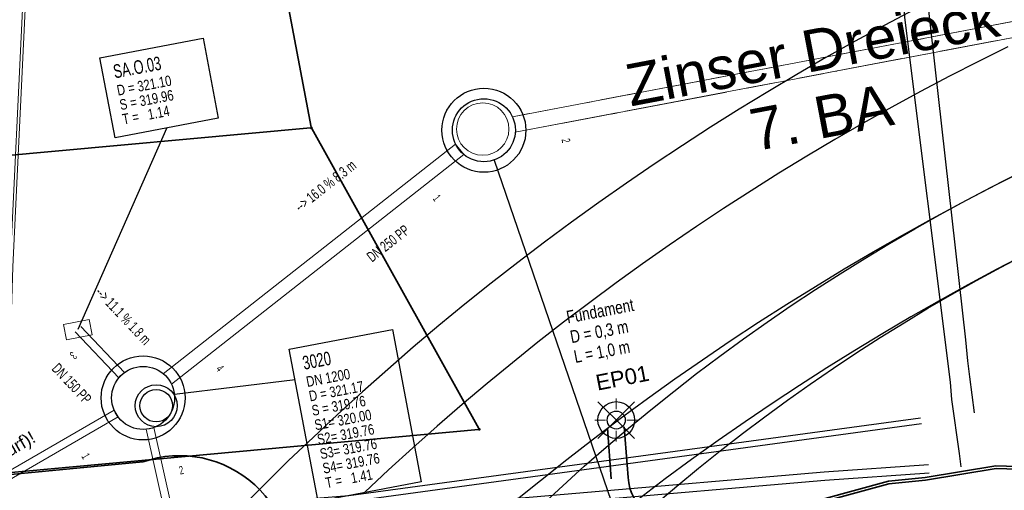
# Model space of a CAD drawing. Extents: x 3503752 to 3504470, y 5375172 to 5375556.
# Tile 58 of 77: x 3504308 to 3504327, y 5375408 to 5375417. Entities that reach past the tile are written whole.
import ezdxf

# ---------------------------------------------------------------- set-up
doc = ezdxf.new("R2010")
doc.units = 0
doc.header["$MEASUREMENT"] = 0
for name, pattern in [('2', [3.4, 1.2, -0.5, 1.2, -0.5]), ('202', [2.64, 1.75, -0.38, 0.13, -0.38]), ('239', [2.09, 0.75, -0.18, 0.75, -0.18, 0.05, -0.18]), ('33', [12, 4, -8]), ('38', [5.5, 4, -0.5, 0.5, -0.5]), ('85', [2.7501, 2.0001, -0.25, 0.25, -0.25])]:
    doc.linetypes.add(name, pattern=pattern)
for name, color, linetype in [('1WB_LICHT_KSR', 7, 'Continuous'), ('4WB_BELEUCHTUNG', 7, 'Continuous'), ('4WB_BESTAND_1_BA', 7, 'Continuous'), ('4WB_G_LEITUNG', 7, 'Continuous'), ('4WB_KANALDECKEL', 7, 'Continuous'), ('4WB_KANALISATION', 7, 'Continuous'), ('4WB_WV_LEITUNG', 7, 'Continuous'), ('4WP_KANCAD', 7, 'Continuous'), ('_4WP_ALLGEMEIN', 7, 'Continuous'), ('_4WP_KANALISATIO', 7, 'Continuous'), ('_4WP_KANCAD', 7, 'Continuous'), ('_4WP_KANCAD-T', 7, 'Continuous'), ('_4WP_LICHT-KSR', 7, 'Continuous'), ('_4WP_LICHT-LAMPE', 7, 'Continuous'), ('_PLANUNGSTRBAHN', 7, 'Continuous'), ('K_FLURSTUECKE', 7, 'Continuous'), ('K_GRENZEN-UNABGE', 7, 'Continuous'), ('PUNKTHOEHENATTDEF', 7, 'Continuous'), ('PUNKTNUMMERNATTDEF', 7, 'Continuous'), ('PUNKTSPEZIFIKATION', 7, 'Continuous'), ('SP_SAB2022-03-17', 7, 'Continuous'), ('V_FAHRBAHNRAND', 7, 'Continuous')]:
    doc.layers.add(name, color=color, linetype=linetype)
doc.styles.add('113', font='TXT', dxfattribs={"width": 0.7, "height": 0.2})
doc.styles.add('116', font='TXT', dxfattribs={"width": 0.7, "height": 0.26})
doc.styles.add('117', font='TXT', dxfattribs={"width": 0.8, "height": 0.2})
doc.styles.add('118', font='TXT', dxfattribs={"width": 0.6, "height": 0.16})
doc.styles.add('119', font='TXT', dxfattribs={"width": 0.6, "height": 0.16})
doc.styles.add('136', font='ARIAL.TTF', dxfattribs={"height": 0.24})
doc.styles.add('350', font='ARIAL.TTF', dxfattribs={"height": 0.8})
doc.styles.add('353', font='TXT', dxfattribs={"width": 0.8, "height": 0.24})
doc.styles.add('399', font='ARIAL.TTF', dxfattribs={"height": 0.3})

# ---------------------------------------------------------------- blocks, each defined once
blk = doc.blocks.new('LP_01052')
at = {"color": 7, "linetype": 'Continuous', "lineweight": 18}
blk.add_lwpolyline([(-0.25, 0), (0.25, 0), (0.25, 0.3), (-0.25, 0.3), (-0.25, 0)], dxfattribs=at)
blk = doc.blocks.new('WP_LP_1030')
at = {"color": 150, "linetype": 'Continuous', "lineweight": 13}
for p, q in [((0, 0.20412), (0, 0.40824)), ((0, 0.40824), (0, 0.20412)), ((-0.348452, 0.348458), (0.144332, -0.144332)), ((-0.144332, -0.144332), (0.348452, 0.348458)), ((0.144332, 0.144338), (0.348452, 0.348458)), ((-0.20412, 0), (-0.40824, 0)), ((-0.20412, 0), (-0.40824, 0)), ((0.20412, 0), (0.40824, 0)), ((-0.144332, -0.144332), (-0.348452, -0.348452)), ((-0.144332, -0.144332), (-0.348452, -0.348452)), ((0.144332, -0.144332), (0.348452, -0.348452)), ((0.144332, -0.144332), (0.348452, -0.348452)), ((0, -0.20412), (0, -0.40824)), ((0, -0.20412), (0, -0.40824))]:
    blk.add_line(p, q, dxfattribs=at)
at = {"color": 7, "linetype": 'Continuous', "lineweight": 25}
for radius in [0.35, 0.171323]:
    blk.add_circle((0, 0), radius, dxfattribs=at)
blk = doc.blocks.new('PUNKT')
blk.add_point((0, 0))
at = {"layer": 'PUNKTHOEHENATTDEF', "linetype": 'Continuous', "flags": 1}
blk.add_attdef('PUNKTHOEHE', (1, -0.5), '', height=0.8, dxfattribs=at)
at = {"layer": 'PUNKTNUMMERNATTDEF', "linetype": 'Continuous', "flags": 1}
blk.add_attdef('PUNKTNUMMER', (1, 0.5), '', height=0.8, dxfattribs=at)
at = {"layer": 'PUNKTSPEZIFIKATION', "linetype": 'Continuous', "flags": 1}
blk.add_attdef('PUNKTSPEZIFIKATION', (1, -1.5), '', height=0.8, dxfattribs=at)
blk = doc.blocks.new('RUNDER_DECKEL')
at = {"color": 7, "linetype": 'Continuous', "lineweight": 13}
blk.add_circle((0.000004, 0), 0.5, dxfattribs=at)
blk = doc.blocks.new('10-UNVERMARKT')
at = {"color": 255, "linetype": '33', "lineweight": 13}
blk.add_circle((0, 0), 0.0789, dxfattribs=at)
at = {"color": 252, "linetype": 'Continuous', "lineweight": 25}
blk.add_circle((0, 0), 0.0325, dxfattribs=at)

msp = doc.modelspace()

# ---------------------------------------------------------------- linework, layer by layer
at = {"layer": '1WB_LICHT_KSR', "color": 190, "linetype": 'Continuous', "lineweight": 35}
for points in [[(3504328.431, 5375408.242), (3504326.408, 5375408.302), (3504325.057, 5375408.082), (3504324.358, 5375408.012), (3504321.804, 5375407.317), (3504319.16, 5375407.117), (3504314.74, 5375406.777), (3504313.126, 5375406.727), (3504308.945, 5375406.607), (3504308.169, 5375406.437), (3504307.346, 5375406.458), (3504306.725, 5375406.865), (3504306.15, 5375407.259), (3504306.062, 5375407.535), (3504306.291, 5375412.355), (3504306.382, 5375413.557), (3504307.046, 5375422.141)], [(3504328.43, 5375408.192), (3504326.411, 5375408.252), (3504325.064, 5375408.032), (3504324.363, 5375407.962), (3504321.808, 5375407.267), (3504319.164, 5375407.067), (3504314.743, 5375406.727), (3504313.128, 5375406.677), (3504312.407, 5375406.656), (3504308.946, 5375406.557), (3504308.172, 5375406.537), (3504307.377, 5375406.557), (3504306.78, 5375406.949), (3504306.234, 5375407.323), (3504306.162, 5375407.531), (3504306.391, 5375412.351), (3504306.482, 5375413.549), (3504307.144, 5375422.113)]]:
    msp.add_lwpolyline(points, dxfattribs=at)
at = {"layer": '4WB_BELEUCHTUNG', "color": 190, "linetype": 'Continuous', "lineweight": 35}
msp.add_lwpolyline([(3504328.43, 5375408.192), (3504326.411, 5375408.252), (3504325.064, 5375408.032), (3504324.363, 5375407.962), (3504321.808, 5375407.267), (3504319.164, 5375407.067), (3504314.743, 5375406.727), (3504313.128, 5375406.677), (3504312.407, 5375406.656), (3504308.946, 5375406.557), (3504308.172, 5375406.537), (3504307.377, 5375406.557), (3504306.78, 5375406.949), (3504306.234, 5375407.323), (3504306.162, 5375407.531), (3504306.391, 5375412.351), (3504306.482, 5375413.549), (3504307.144, 5375422.113)], dxfattribs=at)
at = {"layer": '4WB_BESTAND_1_BA', "color": 7, "linetype": 'Continuous', "lineweight": 13}
for points in [[(3504314.339, 5375427.652), (3504314.321, 5375427.654), (3504313.664, 5375427.738), (3504311.941, 5375427.958), (3504311.404, 5375427.919), (3504311.061, 5375427.756), (3504310.589, 5375427.22), (3504310.134, 5375426.666), (3504308.967, 5375423.777), (3504308.216, 5375421.936), (3504307.853, 5375417.003), (3504307.619, 5375412.099), (3504307.415, 5375405.549), (3504307.139, 5375405.116), (3504306.094, 5375403.854), (3504305.187, 5375402.786), (3504303.626, 5375400.583), (3504303.031, 5375399.742), (3504296.468, 5375398.485), (3504291.901, 5375397.586), (3504290.093, 5375397.326), (3504279.225, 5375395.606)], [(3504314.357, 5375427.549), (3504314.337, 5375427.551), (3504313.651, 5375427.639), (3504311.938, 5375427.858), (3504311.43, 5375427.821), (3504311.122, 5375427.674), (3504310.67, 5375427.161), (3504310.227, 5375426.629), (3504309.061, 5375423.742), (3504308.265, 5375421.923), (3504307.903, 5375416.999), (3504307.669, 5375412.097), (3504307.465, 5375405.547), (3504307.178, 5375405.084), (3504305.852, 5375403.483), (3504305.52, 5375403.082), (3504303.708, 5375400.525), (3504303.144, 5375399.713), (3504296.478, 5375398.436), (3504291.909, 5375397.537), (3504290.1, 5375397.277), (3504279.233, 5375395.557)]]:
    msp.add_lwpolyline(points, dxfattribs=at)
at = {"layer": '4WB_BESTAND_1_BA', "color": 250, "linetype": '202', "lineweight": 25}
msp.add_lwpolyline([(3504328.43, 5375408.192), (3504326.411, 5375408.252), (3504325.064, 5375408.032), (3504324.363, 5375407.962), (3504321.808, 5375407.267), (3504319.164, 5375407.067), (3504314.743, 5375406.727), (3504313.128, 5375406.677), (3504312.407, 5375406.656), (3504308.946, 5375406.557), (3504308.172, 5375406.537), (3504307.377, 5375406.557), (3504306.78, 5375406.949), (3504306.234, 5375407.323), (3504306.162, 5375407.531), (3504306.391, 5375412.351), (3504306.482, 5375413.549), (3504307.144, 5375422.113)], dxfattribs=at)
at = {"layer": '4WB_G_LEITUNG', "color": 6, "linetype": 'Continuous', "lineweight": 25}
for points in [[(3504325.996, 5375409.317), (3504325.908, 5375409.997), (3504325.874, 5375410.307), (3504325.833, 5375410.707), (3504325.051, 5375417.663), (3504324.788, 5375420.827)], [(3504324.972, 5375409.211), (3504314.074, 5375407.731), (3504313.048, 5375407.651), (3504306.278, 5375407.24), (3504301.629, 5375402.288), (3504294.509, 5375401.021), (3504291.857, 5375400.44), (3504289.834, 5375400.021), (3504277.978, 5375397.671), (3504273.855, 5375397.081), (3504261.981, 5375394.991), (3504254.646, 5375393.691), (3504250.1, 5375393.111), (3504247.5, 5375392.881), (3504246.972, 5375392.841)], [(3504324.987, 5375409.102), (3504314.085, 5375407.622), (3504313.055, 5375407.542), (3504306.329, 5375407.133), (3504301.684, 5375402.186), (3504294.53, 5375400.913), (3504291.88, 5375400.333), (3504289.856, 5375399.913), (3504277.997, 5375397.562), (3504273.872, 5375396.972), (3504262, 5375394.882), (3504254.663, 5375393.582), (3504250.111, 5375393.002), (3504247.509, 5375392.772), (3504246.981, 5375392.732)]]:
    msp.add_lwpolyline(points, dxfattribs=at)
at = {"layer": '4WB_KANALISATION', "color": 7, "linetype": '85', "lineweight": 18}
for p, q in [((3504317.191, 5375414.952), (3504381.492, 5375427.187)), ((3504317.247, 5375414.657), (3504381.548, 5375426.892))]:
    msp.add_line(p, q, dxfattribs=at)
at = {"layer": '4WB_KANALISATION', "color": 7, "linetype": 'Continuous', "lineweight": 25}
for radius in [0.8, 0.6]:
    msp.add_circle((3504316.648, 5375414.696, 318.43), radius, dxfattribs=at)
at = {"layer": '4WB_WV_LEITUNG', "color": 4, "linetype": 'Continuous', "lineweight": 25}
for points in [[(3504325.743, 5375408.287), (3504325.71, 5375408.537), (3504325.569, 5375409.567), (3504325.538, 5375409.897), (3504324.672, 5375416.843), (3504324.388, 5375420.837)], [(3504325.121, 5375408.326), (3504323.135, 5375408.186), (3504313.67, 5375407.373), (3504312.907, 5375407.306), (3504306.344, 5375406.864), (3504301.887, 5375402.05), (3504294.919, 5375400.725), (3504290.169, 5375399.815), (3504289.942, 5375399.77), (3504278.19, 5375397.416), (3504273.552, 5375396.756), (3504261.722, 5375394.565), (3504254.688, 5375393.406), (3504249.838, 5375392.816), (3504247.497, 5375392.577), (3504246.935, 5375392.567)], [(3504325.132, 5375408.167), (3504323.148, 5375408.027), (3504313.683, 5375407.214), (3504312.92, 5375407.147), (3504306.419, 5375406.709), (3504301.968, 5375401.903), (3504294.949, 5375400.568), (3504290.2, 5375399.658), (3504289.973, 5375399.613), (3504278.217, 5375397.258), (3504273.577, 5375396.598), (3504261.749, 5375394.408), (3504254.711, 5375393.247), (3504249.855, 5375392.657), (3504247.506, 5375392.417), (3504246.938, 5375392.407)]]:
    msp.add_lwpolyline(points, dxfattribs=at)
at = {"layer": '4WP_KANCAD', "color": 7, "linetype": '38', "lineweight": 18}
for p, q in [((3504317.191, 5375414.952), (3504381.492, 5375427.187)), ((3504317.247, 5375414.657), (3504381.548, 5375426.892))]:
    msp.add_line(p, q, dxfattribs=at)
at = {"layer": '4WP_KANCAD', "color": 7, "linetype": 'Continuous', "lineweight": 18}
for radius in [0.8, 0.6]:
    msp.add_circle((3504316.648, 5375414.696, 318.43), radius, dxfattribs=at)
at = {"layer": '_4WP_KANALISATIO', "color": 1, "linetype": 'Continuous', "lineweight": 25}
for radius in [0.4, 0.31]:
    msp.add_circle((3504310.402, 5375409.45, 108.931), radius, dxfattribs=at)
at = {"layer": '_4WP_KANCAD', "color": 7, "linetype": '239', "lineweight": 18}
msp.add_lwpolyline([(3504317.247, 5375414.657), (3504381.548, 5375426.892), (3504381.492, 5375427.187), (3504317.191, 5375414.952)], dxfattribs=at)
at = {"layer": '_4WP_KANCAD', "color": 1, "linetype": 'Continuous', "lineweight": 18}
for points in [[(3504310.692, 5375409.862), (3504316.264, 5375414.235), (3504316.109, 5375414.432), (3504310.537, 5375410.059)], [(3504308.86, 5375410.855), (3504309.689, 5375409.979), (3504309.798, 5375410.082), (3504308.968, 5375410.959)], [(3504301.541, 5375404.53), (3504309.675, 5375409.235), (3504309.6, 5375409.365), (3504301.465, 5375404.66)], [(3504314.558, 5375390.232), (3504310.356, 5375409.033), (3504310.21, 5375409.001), (3504314.412, 5375390.2)]]:
    msp.add_lwpolyline(points, dxfattribs=at)
at = {"layer": '_4WP_KANCAD', "color": 7, "linetype": 'Continuous', "lineweight": 25}
for radius in [0.8, 0.6]:
    msp.add_circle((3504316.648, 5375414.696, 318.43), radius, dxfattribs=at)
at = {"layer": '_4WP_KANCAD', "color": 1, "linetype": 'Continuous', "lineweight": 25}
for radius in [0.8, 0.6]:
    msp.add_circle((3504310.153, 5375409.598, 319.762), radius, dxfattribs=at)
at = {"layer": '_4WP_KANCAD-T', "color": 1, "linetype": 'Continuous', "lineweight": 25}
for p, q in [((3504308.914, 5375410.907), (3504310.602, 5375414.737)), ((3504310.749, 5375409.67), (3504313.049, 5375409.949))]:
    msp.add_line(p, q, dxfattribs=at)
at = {"layer": '_4WP_KANCAD-T', "color": 7, "linetype": 'Continuous', "lineweight": 25}
msp.add_line((3504316.843, 5375414.128), (3504321.912, 5375399.355), dxfattribs=at)
at = {"layer": '_4WP_KANCAD-T', "color": 7, "linetype": 'Continuous', "lineweight": 18}
for points in [[(3504309.33, 5375416.077), (3504311.295, 5375416.45), (3504311.584, 5375414.923), (3504309.619, 5375414.55), (3504309.33, 5375416.077)], [(3504312.939, 5375410.529), (3504314.904, 5375410.902), (3504315.454, 5375408), (3504313.489, 5375407.627), (3504312.939, 5375410.529)]]:
    msp.add_lwpolyline(points, dxfattribs=at)
at = {"layer": '_4WP_KANCAD-T', "color": 1, "linetype": 'Continuous', "lineweight": 25}
for points in [[(3504309.33, 5375416.077), (3504311.295, 5375416.45), (3504311.584, 5375414.923), (3504309.619, 5375414.55), (3504309.33, 5375416.077)], [(3504312.939, 5375410.529), (3504314.904, 5375410.902), (3504315.454, 5375408), (3504313.489, 5375407.627), (3504312.939, 5375410.529)]]:
    msp.add_lwpolyline(points, dxfattribs=at)
at = {"layer": '_4WP_LICHT-KSR', "color": 190, "linetype": '2', "lineweight": 35}
for points in [[(3504318.155, 5375406.983, 0.414219), (3504319.076, 5375408.057), (3504319.001, 5375409.021)], [(3504320.468, 5375407.161, -0.414208), (3504319.395, 5375408.081), (3504319.321, 5375409.045)]]:
    msp.add_lwpolyline(points, format="xyb", dxfattribs=at)
at = {"layer": '_PLANUNGSTRBAHN', "color": 7, "linetype": 'Continuous', "lineweight": 25}
for points in [[(3504324.858, 5375416.997), (3504324.291, 5375416.698), (3504323.727, 5375416.391), (3504323.167, 5375416.078), (3504322.611, 5375415.758), (3504322.06, 5375415.43), (3504321.512, 5375415.096), (3504320.969, 5375414.754), (3504320.43, 5375414.406), (3504319.896, 5375414.051), (3504319.366, 5375413.69), (3504318.841, 5375413.321), (3504318.32, 5375412.947), (3504317.804, 5375412.565), (3504317.293, 5375412.177), (3504316.787, 5375411.783), (3504316.287, 5375411.382), (3504315.791, 5375410.975), (3504315.3, 5375410.562), (3504314.815, 5375410.142), (3504314.335, 5375409.716), (3504313.86, 5375409.285), (3504313.391, 5375408.847), (3504312.927, 5375408.404), (3504312.47, 5375407.954), (3504312.017, 5375407.499)], [(3504326.633, 5375416.283), (3504326.074, 5375416.007), (3504325.519, 5375415.723), (3504324.968, 5375415.432), (3504324.42, 5375415.135), (3504323.876, 5375414.83), (3504323.336, 5375414.519), (3504322.8, 5375414.201), (3504322.268, 5375413.876), (3504321.74, 5375413.544), (3504321.217, 5375413.206), (3504320.697, 5375412.861), (3504320.182, 5375412.51), (3504319.672, 5375412.152), (3504319.166, 5375411.787), (3504318.665, 5375411.417), (3504318.168, 5375411.04), (3504317.677, 5375410.657), (3504317.19, 5375410.267), (3504316.708, 5375409.872), (3504316.231, 5375409.47), (3504315.76, 5375409.062), (3504315.293, 5375408.649), (3504314.832, 5375408.229), (3504314.376, 5375407.804)], [(3504317.228, 5375407.623), (3504317.725, 5375408.028), (3504318.228, 5375408.427), (3504318.735, 5375408.82), (3504319.248, 5375409.206), (3504319.765, 5375409.586), (3504320.287, 5375409.959), (3504320.813, 5375410.325), (3504321.344, 5375410.685), (3504321.88, 5375411.038), (3504322.42, 5375411.384), (3504322.965, 5375411.723), (3504323.513, 5375412.056), (3504324.066, 5375412.381), (3504324.623, 5375412.7), (3504325.184, 5375413.011), (3504325.749, 5375413.315), (3504326.318, 5375413.612), (3504326.89, 5375413.902)], [(3504317.743, 5375407.548), (3504318.15, 5375407.926), (3504318.562, 5375408.297), (3504318.98, 5375408.662), (3504319.403, 5375409.021), (3504319.831, 5375409.374), (3504320.265, 5375409.72), (3504320.703, 5375410.06), (3504321.147, 5375410.394), (3504321.595, 5375410.721), (3504322.048, 5375411.041), (3504322.506, 5375411.355), (3504322.968, 5375411.661), (3504323.435, 5375411.962), (3504323.906, 5375412.255), (3504324.381, 5375412.541), (3504324.861, 5375412.82), (3504325.344, 5375413.092), (3504325.832, 5375413.357), (3504326.433, 5375413.671), (3504327.006, 5375413.96)], [(3504326.974, 5375412.336), (3504326.421, 5375412.047), (3504325.873, 5375411.752), (3504325.328, 5375411.449), (3504324.786, 5375411.14), (3504324.249, 5375410.824), (3504323.716, 5375410.501), (3504323.187, 5375410.171), (3504322.662, 5375409.835), (3504322.142, 5375409.492), (3504321.625, 5375409.142), (3504321.114, 5375408.786), (3504320.607, 5375408.424), (3504320.104, 5375408.055), (3504319.606, 5375407.679)], [(3504319.916, 5375407.575), (3504320.323, 5375407.92), (3504320.735, 5375408.259), (3504321.152, 5375408.593), (3504321.574, 5375408.92), (3504322.001, 5375409.241), (3504322.432, 5375409.555), (3504322.868, 5375409.863), (3504323.308, 5375410.165), (3504323.753, 5375410.46), (3504324.202, 5375410.749), (3504324.655, 5375411.031), (3504325.112, 5375411.306), (3504325.573, 5375411.575), (3504326.039, 5375411.836), (3504326.508, 5375412.091), (3504327.086, 5375412.394)]]:
    msp.add_lwpolyline(points, dxfattribs=at)
at = {"layer": 'K_FLURSTUECKE', "color": 252, "linetype": 'Continuous', "lineweight": 35}
for p, q in [((3504313.357, 5375414.756), (3504310.083, 5375432.024)), ((3504310.083, 5375432.024), (3504313.357, 5375414.756)), ((3504313.357, 5375414.756), (3504310.083, 5375432.024)), ((3504310.083, 5375432.024), (3504313.357, 5375414.756)), ((3504303.846, 5375413.881), (3504313.344, 5375414.739)), ((3504313.344, 5375414.739), (3504303.846, 5375413.881)), ((3504303.846, 5375413.881), (3504313.344, 5375414.739)), ((3504313.344, 5375414.739), (3504303.846, 5375413.881)), ((3504313.368, 5375414.726), (3504316.552, 5375409.014)), ((3504316.552, 5375409.014), (3504313.368, 5375414.726)), ((3504313.368, 5375414.726), (3504316.552, 5375409.014)), ((3504316.552, 5375409.014), (3504313.368, 5375414.726)), ((3504316.544, 5375408.999), (3504304.976, 5375407.931)), ((3504304.976, 5375407.931), (3504316.544, 5375408.999)), ((3504316.544, 5375408.999), (3504304.976, 5375407.931)), ((3504304.976, 5375407.931), (3504316.544, 5375408.999))]:
    msp.add_line(p, q, dxfattribs=at)
at = {"layer": 'V_FAHRBAHNRAND', "color": 250, "linetype": 'Continuous', "lineweight": 35}
msp.add_line((3504305.507, 5375407.937, 321.418), (3504310.149, 5375408.378, 321.431), dxfattribs=at)
msp.add_line((3504305.507, 5375407.937, 321.418), (3504310.149, 5375408.378, 321.431), dxfattribs=at)
msp.add_lwpolyline([(3504312.895, 5375405.854, 0.60102), (3504310.149, 5375408.378)], format="xyb", dxfattribs=at)

# ---------------------------------------------------------------- block references
at = {"layer": '4WB_KANALDECKEL', "color": 7}
msp.add_blockref('RUNDER_DECKEL', (3504316.626, 5375414.718), dxfattribs=at)
at = {"layer": '_4WP_LICHT-LAMPE', "color": 7}
msp.add_blockref('WP_LP_1030', (3504319.171, 5375409.177), dxfattribs=at)
at = {"layer": 'K_GRENZEN-UNABGE', "color": 252, "xscale": 0.2, "yscale": 0.2}
for p in [(3504313.36, 5375414.74), (3504316.56, 5375409)]:
    msp.add_blockref('10-UNVERMARKT', p, dxfattribs=at)
at = {"layer": 'K_GRENZEN-UNABGE', "color": 252}
for p in [(3504313.36, 5375414.74), (3504316.56, 5375409)]:
    msp.add_blockref('PUNKT', p, dxfattribs=at)
at = {"layer": 'SP_SAB2022-03-17', "color": 7, "rotation": 190.8029663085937}
msp.add_blockref('LP_01052', (3504308.882, 5375411.045), dxfattribs=at)

# ---------------------------------------------------------------- texts
at = {"layer": '_4WP_ALLGEMEIN', "color": 251, "linetype": 'Continuous', "style": '350'}
for s, p in [('Zinser Dreieck', (3504319.443, 5375415.147)), ('7. BA', (3504321.811, 5375414.294))]:
    msp.add_text(s, height=0.8, rotation=10.773, dxfattribs=at).set_placement(p)
at = {"layer": '_4WP_KANALISATIO', "color": 7, "linetype": 'Continuous', "style": '136'}
msp.add_text('Querungen prüfen (Schurf)!', height=0.24, rotation=30.1453, dxfattribs=at).set_placement((3504304.581, 5375406.714))
at = {"layer": '_4WP_KANCAD-T', "color": 1, "linetype": 'Continuous'}
for s, height, rotation, style, width, p in [('SA.O.03', 0.26, 10.737, '116', 0.7, (3504309.612, 5375415.681)), ('D = 321.10', 0.2, 10.737, '117', 0.8, (3504309.674, 5375415.353)), ('S = 319.96', 0.2, 10.737, '117', 0.8, (3504309.726, 5375415.078)), ('T =   1.14', 0.2, 10.737, '117', 0.8, (3504309.778, 5375414.803)), ('--> 16.0 % 8.3 m', 0.2, 38.1288, '113', 0.7, (3504313.142, 5375413.129)), ('DN 250 PP', 0.2, 38.1288, '113', 0.7, (3504314.516, 5375412.173)), ('--> 11.1 % 1.8 m', 0.2, 313.4263, '113', 0.7, (3504309.224, 5375411.598)), ('3', 0.16, 223.4263, '118', 0.6, (3504308.797, 5375410.49)), ('3020', 0.26, 10.737, '116', 0.7, (3504313.221, 5375410.133)), ('DN 150 PP', 0.2, 313.4263, '113', 0.7, (3504308.399, 5375410.142)), ('4', 0.16, 308.1288, '118', 0.6, (3504311.531, 5375410.143)), ('DN 1200', 0.2, 10.737, '117', 0.8, (3504313.283, 5375409.805)), ('D = 321.17', 0.2, 10.737, '117', 0.8, (3504313.335, 5375409.53)), ('S = 319.76', 0.2, 10.737, '117', 0.8, (3504313.387, 5375409.255)), ('S1= 320.00', 0.2, 10.737, '117', 0.8, (3504313.44, 5375408.98)), ('S2= 319.76', 0.2, 10.737, '117', 0.8, (3504313.492, 5375408.705)), ('S3= 319.76', 0.2, 10.737, '117', 0.8, (3504313.544, 5375408.43)), ('1', 0.16, 300.0443, '118', 0.6, (3504308.972, 5375408.485)), ('S4= 319.76', 0.2, 10.737, '117', 0.8, (3504313.596, 5375408.154)), ('2', 0.16, 12.5989, '118', 0.6, (3504310.861, 5375408.137)), ('T =   1.41', 0.2, 10.737, '117', 0.8, (3504313.648, 5375407.879))]:
    msp.add_text(s, height=height, rotation=rotation, dxfattribs=dict(at, style=style, width=width)).set_placement(p)
at = {"layer": '_4WP_KANCAD-T', "color": 7, "linetype": 'Continuous', "style": '119', "width": 0.6}
for s, rotation, p in [('2', 280.773, (3504318.127, 5375414.522)), ('1', 308.1288, (3504315.666, 5375413.389))]:
    msp.add_text(s, height=0.16, rotation=rotation, dxfattribs=at).set_placement(p)
at = {"layer": '_4WP_LICHT-LAMPE', "color": 7, "linetype": 'Continuous', "style": '353', "width": 0.8}
for s, p in [('Fundament', (3504318.247, 5375411.016)), ('D = 0,3 m', (3504318.318, 5375410.639)), ('L = 1,0 m', (3504318.39, 5375410.262))]:
    msp.add_text(s, height=0.24, rotation=10.773, dxfattribs=at).set_placement(p)
at = {"layer": '_4WP_LICHT-LAMPE', "color": 190, "linetype": 'Continuous', "style": '399'}
msp.add_text('EP01', height=0.3, rotation=10.9801, dxfattribs=at).set_placement((3504318.813, 5375409.736))

doc.saveas('drawing.dxf')
